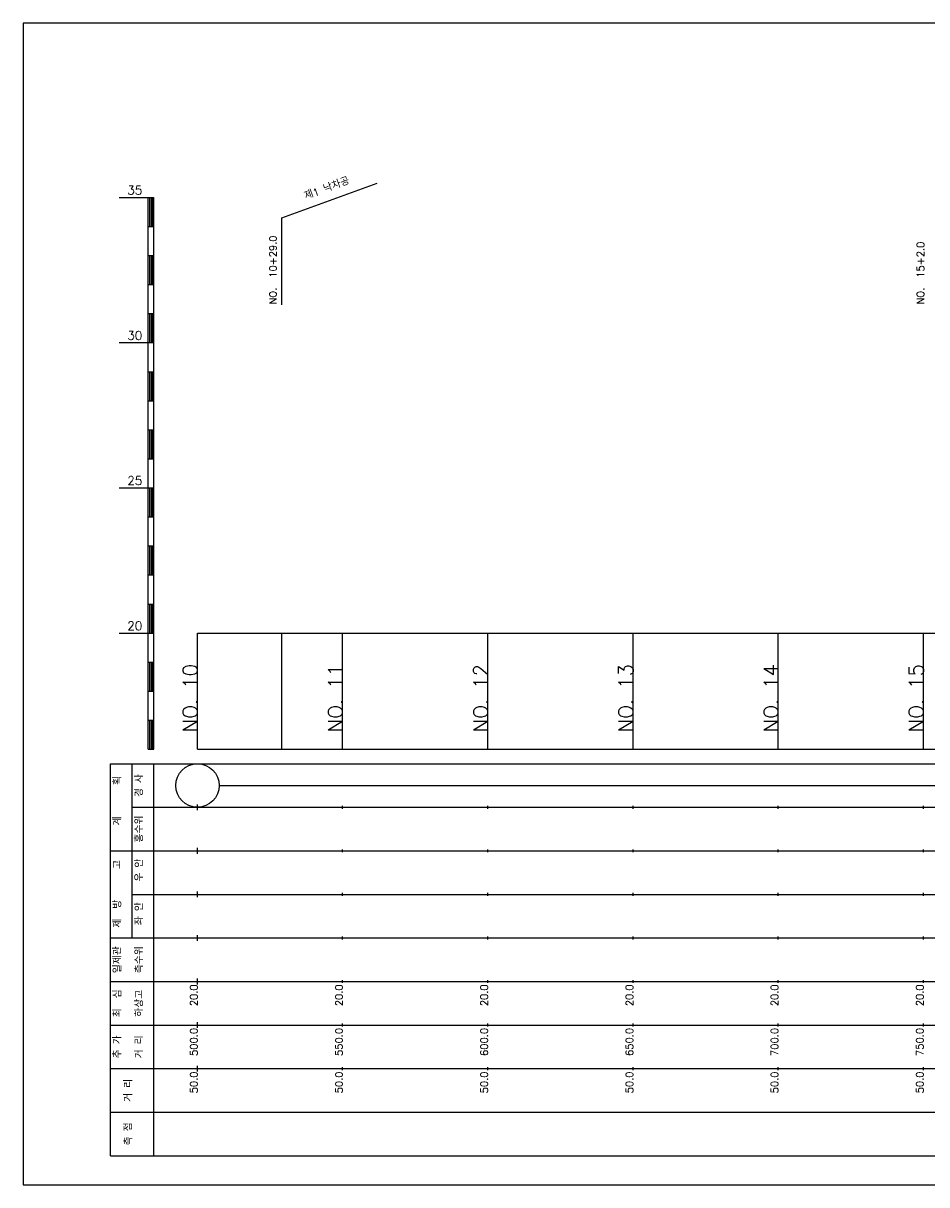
# Model space of a CAD drawing. Extents: x -504 to 685, y -2 to 1934.
# Tile 4 of 9: x 50 to 361, y 525 to 925. Entities that reach past the tile are written whole.
import ezdxf
from ezdxf.enums import TextEntityAlignment as Align

# ---------------------------------------------------------------- set-up
doc = ezdxf.new("R2010")
doc.units = 0
doc.header["$LTSCALE"] = 5
for name, color, linetype in [('BOX', 5, 'CONTINUOUS'), ('DT1', 3, 'CONTINUOUS'), ('LT1', 4, 'CONTINUOUS'), ('ST1', 7, 'CONTINUOUS')]:
    doc.layers.add(name, color=color, linetype=linetype)
doc.styles.add('GHS', font='ROMANS.shx', dxfattribs={"bigfont": 'GHS.shx'})

msp = doc.modelspace()

# ---------------------------------------------------------------- linework, layer by layer
at = {"layer": 'BOX'}
msp.add_lwpolyline([(50, 525), (650, 525), (650, 925), (50, 925), (50, 525)], dxfattribs=at)
at = {"layer": 'DT1'}
for p, q in [((110, 704.33), (110, 706.33)), ((160, 704.83), (160, 705.83)), ((210, 704.83), (210, 705.83)), ((260, 704.83), (260, 705.83)), ((310, 704.83), (310, 705.83)), ((360, 704.83), (360, 705.83))]:
    msp.add_line(p, q, dxfattribs=at)
at = {"layer": 'LT1', "linetype": 'CONTINUOUS'}
for p, q in [((139, 858), (171.89, 869.97)), ((139, 828), (139, 858))]:
    msp.add_line(p, q, dxfattribs=at)
at = {"layer": 'LT1'}
for p, q in [((83, 865), (93, 865)), ((93, 675), (93, 865)), ((93, 865), (95, 865)), ((93.5, 864.8), (93.5, 855.2)), ((94, 864.8), (94, 855.2)), ((94.5, 864.8), (94.5, 855.2)), ((95, 675), (95, 865)), ((93, 855), (95, 855)), ((93, 845), (95, 845)), ((93.5, 844.8), (93.5, 835.2)), ((94, 844.8), (94, 835.2)), ((94.5, 844.8), (94.5, 835.2)), ((93, 835), (95, 835)), ((93, 825), (95, 825)), ((93.5, 824.8), (93.5, 815.2)), ((94, 824.8), (94, 815.2)), ((94.5, 824.8), (94.5, 815.2)), ((83, 815), (93, 815)), ((93, 815), (95, 815)), ((93, 805), (95, 805)), ((93.5, 804.8), (93.5, 795.2)), ((94, 804.8), (94, 795.2)), ((94.5, 804.8), (94.5, 795.2)), ((93, 795), (95, 795)), ((93, 785), (95, 785)), ((93.5, 784.8), (93.5, 775.2)), ((94, 784.8), (94, 775.2)), ((94.5, 784.8), (94.5, 775.2)), ((93, 775), (95, 775)), ((83, 765), (93, 765)), ((93, 765), (95, 765)), ((93.5, 764.8), (93.5, 755.2)), ((94, 764.8), (94, 755.2)), ((94.5, 764.8), (94.5, 755.2)), ((93, 755), (95, 755)), ((93, 745), (95, 745)), ((93.5, 744.8), (93.5, 735.2)), ((94, 744.8), (94, 735.2)), ((94.5, 744.8), (94.5, 735.2)), ((93, 735), (95, 735)), ((93, 725), (95, 725)), ((93.5, 724.8), (93.5, 715.2)), ((94, 724.8), (94, 715.2)), ((94.5, 724.8), (94.5, 715.2)), ((83, 715), (93, 715)), ((93, 715), (95, 715)), ((110, 675), (110, 715)), ((139, 675), (139, 715)), ((160, 675), (160, 715)), ((210, 675), (210, 715)), ((260, 675), (260, 715)), ((310, 675), (310, 715)), ((360, 675), (360, 715)), ((93, 705), (95, 705)), ((93.5, 704.8), (93.5, 695.2)), ((94, 704.8), (94, 695.2)), ((94.5, 704.8), (94.5, 695.2)), ((93, 695), (95, 695)), ((93, 685), (95, 685)), ((93.5, 684.8), (93.5, 675.2)), ((94, 684.8), (94, 675.2)), ((94.5, 684.8), (94.5, 675.2)), ((93, 675), (95, 675)), ((110, 675), (610, 675)), ((110, 654), (110, 656)), ((160, 654.5), (160, 655.5)), ((210, 654.5), (210, 655.5)), ((260, 654.5), (260, 655.5)), ((310, 654.5), (310, 655.5)), ((360, 654.5), (360, 655.5)), ((110, 639), (110, 641)), ((160, 639.5), (160, 640.5)), ((210, 639.5), (210, 640.5)), ((260, 639.5), (260, 640.5)), ((310, 639.5), (310, 640.5)), ((360, 639.5), (360, 640.5)), ((110, 624), (110, 626)), ((160, 624.5), (160, 625.5)), ((210, 624.5), (210, 625.5)), ((260, 624.5), (260, 625.5)), ((310, 624.5), (310, 625.5)), ((360, 624.5), (360, 625.5)), ((110, 609), (110, 611)), ((160, 609.5), (160, 610.5)), ((210, 609.5), (210, 610.5)), ((260, 609.5), (260, 610.5)), ((310, 609.5), (310, 610.5)), ((360, 609.5), (360, 610.5)), ((110, 594), (110, 596)), ((160, 594.5), (160, 595.5)), ((210, 594.5), (210, 595.5)), ((260, 594.5), (260, 595.5)), ((310, 594.5), (310, 595.5)), ((360, 594.5), (360, 595.5)), ((110, 579), (110, 581)), ((160, 579.5), (160, 580.5)), ((210, 579.5), (210, 580.5)), ((260, 579.5), (260, 580.5)), ((310, 579.5), (310, 580.5)), ((360, 579.5), (360, 580.5)), ((110, 564), (110, 566)), ((160, 564.5), (160, 565.5)), ((210, 564.5), (210, 565.5)), ((260, 564.5), (260, 565.5)), ((310, 564.5), (310, 565.5)), ((360, 564.5), (360, 565.5))]:
    msp.add_line(p, q, dxfattribs=at)
msp.add_lwpolyline([(110, 715), (160, 715), (210, 715), (260, 715), (310, 715), (360, 715), (410, 715), (460, 715), (510, 715), (560, 715), (610, 715)], dxfattribs=at)
at = {"layer": 'ST1'}
for p, q in [((80, 535), (80, 670)), ((80, 670), (623, 670)), ((87.5, 640), (87.5, 670)), ((95, 535), (95, 670)), ((87.5, 655), (623, 655)), ((80, 640), (623, 640)), ((87.5, 610), (87.5, 640)), ((87.5, 625), (623, 625)), ((80, 610), (623, 610)), ((80, 595), (623, 595)), ((80, 580), (623, 580)), ((80, 565), (623, 565)), ((80, 550), (623, 550)), ((80, 535), (623, 535))]:
    msp.add_line(p, q, dxfattribs=at)
at = {"layer": 'ST1', "linetype": 'CONTINUOUS'}
msp.add_line((117.5, 662.5), (602.5, 662.5), dxfattribs=at)
msp.add_circle((110, 662.5), 7.5, dxfattribs=at)

# ---------------------------------------------------------------- texts
at = {"layer": 'DT1', "style": 'GHS'}
for s, p in [('35', (91, 866)), ('30', (91, 816)), ('25', (91, 766)), ('20', (91, 716))]:
    msp.add_text(s, height=3, dxfattribs=at).set_placement(p, align=Align.RIGHT)
at = {"layer": 'DT1', "linetype": 'CONTINUOUS', "style": 'GHS'}
for s, rotation, p in [('제1 낙차공', 20, (155, 866.99)), ('  획', 90, (83.75, 662.5)), ('경 사', 90, (91.25, 662.5)), ('   계', 90, (83.75, 647.5)), ('홍수위', 90, (91.25, 647.5)), (' 우 안', 90, (91.25, 632.5)), ('   고', 90, (83.75, 632.5)), (' 제  방', 90, (83.75, 617.5)), (' 좌 안', 90, (91.25, 617.5)), ('일제관', 90, (83.75, 602.5)), ('측수위', 90, (91.25, 602.5)), ('하상고', 90, (91.25, 587.5)), ('최  심', 90, (83.75, 587.5)), ('추 가', 90, (83.75, 572.5)), ('거 리', 90, (91.25, 572.5)), ('거 리', 90, (87.5, 557.5)), ('측 점', 90, (87.5, 542.5))]:
    msp.add_text(s, height=2.5, rotation=rotation, dxfattribs=at).set_placement(p, align=Align.CENTER)
for s, p in [('NO.  10+29.0', (137.25, 828.12)), ('NO.  15+2.0', (360.25, 828.12))]:
    msp.add_text(s, height=2.5, rotation=90, dxfattribs=at).set_placement(p)
at = {"layer": 'DT1', "style": 'GHS'}
for s, height, p in [('NO. 14', 5, (310, 704.33)), ('NO. 10', 5, (110, 704.33)), ('NO. 11', 5, (160, 704.33)), ('NO. 12', 5, (210, 704.33)), ('NO. 13', 5, (260, 704.33)), ('NO. 15', 5, (360, 704.33)), (' 20.0', 2.5, (110, 594)), (' 20.0', 2.5, (160, 594)), (' 20.0', 2.5, (210, 594)), (' 20.0', 2.5, (260, 594)), (' 20.0', 2.5, (310, 594)), (' 20.0', 2.5, (360, 594)), ('   500.0', 2.5, (110, 579)), ('   550.0', 2.5, (160, 579)), ('   600.0', 2.5, (210, 579)), ('   650.0', 2.5, (260, 579)), ('   700.0', 2.5, (310, 579)), ('   750.0', 2.5, (360, 579)), ('  50.0', 2.5, (110, 564)), ('  50.0', 2.5, (160, 564)), ('  50.0', 2.5, (210, 564)), ('  50.0', 2.5, (260, 564)), ('  50.0', 2.5, (310, 564)), ('  50.0', 2.5, (360, 564))]:
    msp.add_text(s, height=height, rotation=90, dxfattribs=at).set_placement(p, align=Align.RIGHT)

doc.saveas('drawing.dxf')
